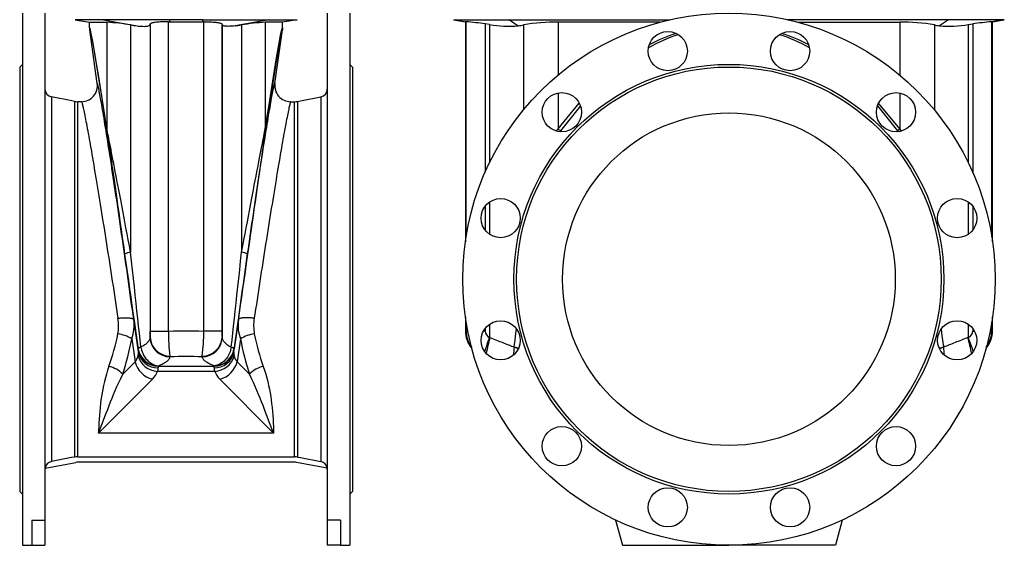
# Model space of a CAD drawing. Extents: x 73 to 836, y -526 to 1080.
# Tile 2 of 4: x 73 to 813, y 255 to 650. Entities that reach past the tile are written whole.
import ezdxf

# ---------------------------------------------------------------- set-up
doc = ezdxf.new("R2010")
doc.units = 0
doc.layers.get('0').update_dxf_attribs({"linetype": 'CONTINUOUS'})

msp = doc.modelspace()

# ---------------------------------------------------------------- linework, layer by layer
at = {"color": 7, "linetype": 'CONTINUOUS'}
for p, q in [((75.15, 655.23), (75.15, 255.23)), ((92.15, 655.23), (92.15, 274.24)), ((304.15, 655.23), (304.15, 274.24)), ((321.15, 655.23), (321.15, 255.23)), ((114.79, 650.31), (125.66, 648.39)), ((125.66, 648.39), (138.69, 648.39)), ((125.66, 644.12), (125.66, 648.39)), ((171.11, 646.59), (171.25, 647.07)), ((184.85, 648.75), (186.19, 648.75)), ((186.19, 648.75), (210.11, 648.75)), ((211.44, 648.75), (210.11, 648.75)), ((225.18, 646.59), (225.04, 647.07)), ((270.63, 648.39), (257.6, 648.39)), ((281.5, 650.31), (270.63, 648.39)), ((270.63, 644.12), (270.63, 648.39)), ((399.06, 650.31), (407.92, 648.75)), ((407.92, 648.75), (407.92, 483.45)), ((408.42, 648.75), (407.92, 648.75)), ((408.54, 648.75), (408.42, 648.75)), ((426.1, 646.59), (422.82, 647.07)), ((554.07, 648.39), (477.53, 648.39)), ((657.78, 648.39), (734.32, 648.39)), ((785.75, 646.59), (789.03, 647.07)), ((803.31, 648.75), (803.43, 648.75)), ((803.43, 648.75), (803.92, 648.75)), ((803.92, 648.75), (812.79, 650.31)), ((803.92, 483.45), (803.92, 648.75)), ((131.43, 602.34), (125.76, 642.72)), ((264.86, 602.34), (270.54, 642.72)), ((75.15, 616.73), (73.15, 614.73)), ((73.15, 614.73), (73.15, 295.73)), ((323.15, 614.73), (321.15, 616.73)), ((323.15, 614.73), (323.15, 295.73)), ((119.55, 588.67), (116.73, 588.67)), ((276.74, 588.67), (279.56, 588.67)), ((407.92, 427.02), (407.92, 416.39)), ((803.92, 416.39), (803.92, 427.02)), ((116.73, 321.79), (279.56, 321.79)), ((92.2, 313.12), (115.2, 317.59)), ((279.56, 317.73), (116.73, 317.73)), ((304.09, 313.12), (281.09, 317.59)), ((73.15, 295.73), (75.15, 293.73)), ((321.15, 293.73), (323.15, 295.73)), ((82.15, 274.24), (92.15, 274.24)), ((82.15, 274.24), (82.15, 255.23)), ((92.15, 274.24), (92.15, 255.23)), ((314.15, 274.24), (304.15, 274.24)), ((304.15, 274.24), (304.15, 255.23)), ((314.15, 274.24), (314.15, 255.23)), ((520.83, 274.24), (525.92, 255.23)), ((691.02, 274.24), (685.92, 255.23)), ((75.15, 255.23), (82.15, 255.23)), ((82.15, 255.23), (92.15, 255.23)), ((314.15, 255.23), (304.15, 255.23)), ((314.15, 255.23), (321.15, 255.23)), ((525.92, 255.23), (605.92, 255.23)), ((685.92, 255.23), (605.92, 255.23))]:
    msp.add_line(p, q, dxfattribs=at)
at = {"color": 8, "linetype": 'CONTINUOUS'}
for p, q in [((136.05, 650.31), (114.79, 650.31)), ((185.45, 650.31), (136.05, 650.31)), ((136.05, 650.31), (161.37, 645.69)), ((138.69, 648.39), (138.69, 568.22)), ((156.45, 646.36), (156.45, 475.48)), ((171.11, 646.59), (171.11, 411.55)), ((171.25, 647.07), (171.25, 416.25)), ((184.85, 416.25), (184.85, 648.75)), ((210.85, 650.31), (185.45, 650.31)), ((185.45, 650.31), (186.19, 648.75)), ((210.85, 650.31), (210.11, 648.75)), ((210.85, 650.31), (260.24, 650.31)), ((211.44, 416.25), (211.44, 648.75)), ((225.04, 647.07), (225.04, 416.25)), ((225.18, 646.59), (225.18, 411.55)), ((260.24, 650.31), (234.93, 645.69)), ((239.84, 646.36), (239.84, 475.48)), ((257.6, 648.39), (257.6, 568.22)), ((260.24, 650.31), (281.5, 650.31)), ((399.06, 650.31), (399.58, 650.31)), ((399.58, 650.31), (441.08, 650.31)), ((399.58, 650.31), (408.42, 648.75)), ((408.54, 487.47), (408.54, 648.75)), ((422.82, 647.07), (422.82, 535.69)), ((426.1, 646.59), (426.1, 542.76)), ((441.08, 650.31), (561.82, 650.31)), ((441.08, 650.31), (447.72, 645.69)), ((451.61, 646.36), (451.61, 582.47)), ((477.53, 648.39), (477.53, 608.58)), ((770.77, 650.31), (650.03, 650.31)), ((734.32, 648.39), (734.32, 608.58)), ((760.24, 646.36), (760.24, 582.47)), ((770.77, 650.31), (764.13, 645.69)), ((812.26, 650.31), (770.77, 650.31)), ((785.75, 646.59), (785.75, 542.76)), ((789.03, 647.07), (789.03, 535.69)), ((803.31, 487.47), (803.31, 648.75)), ((812.26, 650.31), (803.43, 648.75)), ((812.79, 650.31), (812.26, 650.31)), ((97, 592.29), (97, 318.18)), ((299.29, 592.29), (299.29, 318.18)), ((477.53, 595.21), (477.53, 568.22)), ((734.32, 595.21), (734.32, 568.22)), ((114.44, 588.89), (114.44, 321.57)), ((116.73, 321.79), (116.73, 588.67)), ((279.56, 321.79), (279.56, 588.67)), ((281.85, 588.89), (281.85, 321.57)), ((477.53, 568.22), (493.44, 587.66)), ((494.37, 585.51), (479.37, 566.83)), ((717.48, 585.51), (732.48, 566.83)), ((734.32, 568.22), (718.41, 587.66)), ((479.37, 566.83), (478.83, 566.08)), ((732.48, 566.83), (733.01, 566.08)), ((426.1, 513.31), (426.1, 489.03)), ((785.75, 513.31), (785.75, 489.03)), ((422.82, 510.22), (422.82, 492.13)), ((789.03, 510.22), (789.03, 492.13)), ((162.31, 400.67), (158.8, 424.88)), ((233.98, 400.67), (237.49, 424.88)), ((408.54, 416.25), (408.54, 423)), ((803.31, 416.25), (803.31, 423)), ((171.25, 416.25), (184.85, 416.25)), ((225.04, 416.25), (211.44, 416.25)), ((409.76, 416.25), (408.54, 416.25)), ((422.82, 416.25), (421.46, 416.25)), ((422.82, 418.34), (422.82, 416.25)), ((426.1, 421.43), (426.1, 411.55)), ((785.75, 421.43), (785.75, 411.55)), ((789.03, 418.34), (789.03, 416.25)), ((789.03, 416.25), (790.38, 416.25)), ((802.09, 416.25), (803.31, 416.25)), ((157.29, 410.4), (159.81, 393.04)), ((171.11, 411.55), (171.09, 411.4)), ((225.18, 411.55), (225.2, 411.4)), ((239, 410.4), (236.48, 393.04)), ((426.1, 411.55), (426.42, 411.4)), ((785.75, 411.55), (785.43, 411.4)), ((162.12, 402.96), (162.17, 402.64)), ((162.12, 402.96), (162.16, 402.38)), ((164.2, 404.25), (164.19, 404.36)), ((232.09, 404.25), (232.1, 404.36)), ((234.18, 402.96), (234.12, 402.64)), ((234.18, 402.96), (234.13, 402.38)), ((444.59, 404.25), (444.61, 404.36)), ((767.25, 404.25), (767.24, 404.36)), ((159.81, 393.04), (150.55, 383.79)), ((236.48, 393.04), (245.74, 383.79)), ((219.7, 385.98), (176.6, 385.98)), ((177.02, 389.97), (177, 390.13)), ((177.02, 389.97), (219.28, 389.97)), ((219.28, 389.97), (219.29, 390.13)), ((132.37, 339.62), (172.8, 380.05)), ((263.93, 339.62), (223.49, 380.05)), ((263.93, 339.62), (132.37, 339.62))]:
    msp.add_line(p, q, dxfattribs=at)
at = {"color": 7, "linetype": 'CONTINUOUS', "flags": 128}
for points in [[(125.66, 644.12), (125.68, 643.42), (125.76, 642.72)], [(161.37, 645.69), (162.52, 645.56), (163.61, 645.45), (164.65, 645.36), (165.63, 645.31), (166.54, 645.29), (167.39, 645.31), (168.15, 645.36), (168.84, 645.44), (169.45, 645.56), (169.97, 645.71), (170.41, 645.9), (170.74, 646.11), (170.98, 646.34), (171.11, 646.59)], [(184.85, 648.75), (183.61, 648.75), (182.38, 648.73), (181.18, 648.7), (180.02, 648.66), (178.9, 648.61), (177.83, 648.55), (176.82, 648.47), (175.88, 648.38), (175.01, 648.28), (174.22, 648.17), (173.51, 648.05), (172.89, 647.91), (172.36, 647.77), (171.93, 647.61), (171.61, 647.45), (171.38, 647.28), (171.25, 647.07)], [(211.44, 648.75), (212.68, 648.75), (213.91, 648.73), (215.12, 648.7), (216.28, 648.66), (217.4, 648.61), (218.47, 648.55), (219.48, 648.47), (220.42, 648.38), (221.29, 648.28), (222.08, 648.17), (222.79, 648.05), (223.41, 647.91), (223.93, 647.77), (224.36, 647.61), (224.69, 647.45), (224.91, 647.28), (225.04, 647.07)], [(234.93, 645.69), (233.77, 645.56), (232.68, 645.45), (231.64, 645.36), (230.67, 645.31), (229.75, 645.29), (228.91, 645.31), (228.15, 645.36), (227.45, 645.44), (226.84, 645.56), (226.33, 645.71), (225.89, 645.9), (225.55, 646.11), (225.32, 646.34), (225.18, 646.59)], [(270.63, 644.12), (270.61, 643.42), (270.54, 642.72)], [(114.44, 588.89), (112.27, 589.32), (97, 592.29)], [(281.85, 588.89), (284.03, 589.32), (299.29, 592.29)], [(114.44, 321.57), (112.11, 321.12), (97, 318.18)], [(281.85, 321.57), (284.19, 321.12), (299.29, 318.18)]]:
    msp.add_lwpolyline(points, dxfattribs=at)
at = {"color": 8, "linetype": 'CONTINUOUS', "flags": 128}
for points in [[(138.69, 568.22), (135.34, 589.53), (132.48, 607.37), (130.12, 621.73), (128.25, 632.59), (126.89, 639.94), (126.02, 643.79), (125.66, 644.12)], [(257.6, 568.22), (260.96, 589.53), (263.82, 607.37), (266.18, 621.73), (268.04, 632.59), (269.41, 639.94), (270.27, 643.79), (270.63, 644.12)], [(440.96, 650.42), (441.08, 650.31)], [(770.89, 650.42), (770.77, 650.31)], [(125.76, 642.72), (126.11, 642.41), (126.96, 638.58), (128.3, 631.23), (130.14, 620.37), (132.47, 606.01), (135.28, 588.15), (138.58, 566.83)], [(270.54, 642.72), (270.18, 642.41), (269.33, 638.58), (267.99, 631.23), (266.16, 620.37), (263.83, 606.01), (261.01, 588.15), (257.71, 566.83)], [(158.8, 424.88), (158.29, 428.63), (157.77, 432.39), (157.25, 436.18), (156.72, 439.97), (156.2, 443.78), (155.66, 447.6), (155.13, 451.43), (154.59, 455.26), (154.06, 459.09), (153.52, 462.92), (152.97, 466.74), (152.43, 470.56), (151.89, 474.37), (151.35, 478.16), (150.81, 481.94), (150.26, 485.71), (149.72, 489.45), (149.18, 493.17), (148.65, 496.87), (148.11, 500.54), (147.58, 504.18), (147.05, 507.78), (146.52, 511.35), (146, 514.89), (145.48, 518.38), (144.97, 521.83), (144.46, 525.23), (143.96, 528.59), (143.46, 531.9), (142.96, 535.15), (142.48, 538.36), (142, 541.5), (141.52, 544.59), (141.06, 547.61), (140.6, 550.58), (140.14, 553.48), (139.7, 556.31), (139.27, 559.07), (138.84, 561.76), (138.42, 564.38), (138.01, 566.92), (137.62, 569.39), (137.23, 571.78), (136.85, 574.09), (136.48, 576.32), (136.12, 578.47), (135.78, 580.53), (135.44, 582.51), (135.12, 584.4), (134.8, 586.2), (134.5, 587.91), (134.21, 589.53), (133.94, 591.06), (133.67, 592.5), (133.42, 593.84), (133.18, 595.09), (132.96, 596.24), (132.74, 597.29), (132.54, 598.25), (132.36, 599.11), (132.18, 599.87), (132.02, 600.53), (131.88, 601.09), (131.74, 601.56), (131.63, 601.92), (131.52, 602.18), (131.43, 602.34)], [(237.49, 424.88), (238.01, 428.63), (238.52, 432.39), (239.04, 436.18), (239.57, 439.97), (240.1, 443.78), (240.63, 447.6), (241.16, 451.43), (241.7, 455.26), (242.24, 459.09), (242.78, 462.92), (243.32, 466.74), (243.86, 470.56), (244.4, 474.37), (244.95, 478.16), (245.49, 481.94), (246.03, 485.71), (246.57, 489.45), (247.11, 493.17), (247.65, 496.87), (248.18, 500.54), (248.71, 504.18), (249.24, 507.78), (249.77, 511.35), (250.29, 514.89), (250.81, 518.38), (251.33, 521.83), (251.84, 525.23), (252.34, 528.59), (252.84, 531.9), (253.33, 535.15), (253.82, 538.36), (254.3, 541.5), (254.77, 544.59), (255.24, 547.61), (255.7, 550.58), (256.15, 553.48), (256.59, 556.31), (257.03, 559.07), (257.45, 561.76), (257.87, 564.38), (258.28, 566.92), (258.68, 569.39), (259.07, 571.78), (259.45, 574.09), (259.81, 576.32), (260.17, 578.47), (260.52, 580.53), (260.85, 582.51), (261.18, 584.4), (261.49, 586.2), (261.79, 587.91), (262.08, 589.53), (262.36, 591.06), (262.62, 592.5), (262.87, 593.84), (263.11, 595.09), (263.34, 596.24), (263.55, 597.29), (263.75, 598.25), (263.94, 599.11), (264.11, 599.87), (264.27, 600.53), (264.42, 601.09), (264.55, 601.56), (264.67, 601.92), (264.77, 602.18), (264.86, 602.34)], [(119.55, 588.67), (119.64, 588.52), (119.75, 588.28), (119.87, 587.94), (120, 587.52), (120.15, 587), (120.31, 586.39), (120.48, 585.68), (120.67, 584.89), (120.87, 584.01), (121.08, 583.04), (121.31, 581.98), (121.55, 580.84), (121.8, 579.6), (122.06, 578.28), (122.34, 576.88), (122.63, 575.39), (122.93, 573.82), (123.24, 572.16), (123.57, 570.43), (123.9, 568.61), (124.25, 566.72), (124.61, 564.75), (124.98, 562.7), (125.36, 560.58), (125.74, 558.39), (126.14, 556.12), (126.55, 553.79), (126.97, 551.39), (127.39, 548.92), (127.83, 546.38), (128.27, 543.79), (128.72, 541.13), (129.18, 538.41), (129.65, 535.63), (130.12, 532.8), (130.6, 529.92), (131.09, 526.98), (131.58, 523.99), (132.08, 520.96), (132.59, 517.88), (133.1, 514.76), (133.61, 511.59), (134.13, 508.39), (134.65, 505.15), (135.18, 501.87), (135.71, 498.57), (136.24, 495.23), (136.77, 491.87), (137.31, 488.48), (137.85, 485.06), (138.39, 481.63), (138.93, 478.18), (139.47, 474.71), (140.01, 471.23), (140.56, 467.74), (141.1, 464.24), (141.64, 460.73), (142.18, 457.22), (142.72, 453.71), (143.25, 450.2), (143.79, 446.69), (144.32, 443.19), (144.84, 439.69), (145.37, 436.21), (145.89, 432.74), (146.41, 429.29), (146.92, 425.85)], [(276.74, 588.67), (276.65, 588.52), (276.55, 588.28), (276.43, 587.94), (276.29, 587.52), (276.15, 587), (275.99, 586.39), (275.81, 585.68), (275.63, 584.89), (275.43, 584.01), (275.21, 583.04), (274.99, 581.98), (274.75, 580.84), (274.5, 579.6), (274.23, 578.28), (273.95, 576.88), (273.66, 575.39), (273.36, 573.82), (273.05, 572.16), (272.73, 570.43), (272.39, 568.61), (272.04, 566.72), (271.69, 564.75), (271.32, 562.7), (270.94, 560.58), (270.55, 558.39), (270.15, 556.12), (269.74, 553.79), (269.33, 551.39), (268.9, 548.92), (268.47, 546.38), (268.02, 543.79), (267.57, 541.13), (267.11, 538.41), (266.65, 535.63), (266.17, 532.8), (265.69, 529.92), (265.2, 526.98), (264.71, 523.99), (264.21, 520.96), (263.71, 517.88), (263.2, 514.76), (262.69, 511.59), (262.17, 508.39), (261.64, 505.15), (261.12, 501.87), (260.59, 498.57), (260.06, 495.23), (259.52, 491.87), (258.99, 488.48), (258.45, 485.06), (257.91, 481.63), (257.37, 478.18), (256.82, 474.71), (256.28, 471.23), (255.74, 467.74), (255.2, 464.24), (254.66, 460.73), (254.12, 457.22), (253.58, 453.71), (253.04, 450.2), (252.51, 446.69), (251.98, 443.19), (251.45, 439.69), (250.93, 436.21), (250.4, 432.74), (249.89, 429.29), (249.38, 425.85)], [(138.58, 566.83), (138.76, 565.69), (138.95, 564.41), (139.17, 562.97), (139.4, 561.39), (139.66, 559.67), (139.94, 557.79), (140.23, 555.78), (140.55, 553.62), (140.89, 551.32), (141.24, 548.88), (141.62, 546.3), (142.01, 543.58), (142.42, 540.74), (142.85, 537.76), (143.3, 534.65), (143.77, 531.41), (144.25, 528.04), (144.75, 524.56), (145.27, 520.95), (145.81, 517.23), (146.36, 513.38), (146.92, 509.43), (147.5, 505.37), (148.1, 501.2), (148.71, 496.92), (149.33, 492.55), (149.97, 488.07), (150.62, 483.5), (151.29, 478.84), (151.96, 474.09)], [(156.45, 475.48), (155.56, 480.23), (154.67, 484.89), (153.81, 489.46), (152.96, 493.94), (152.14, 498.31), (151.33, 502.59), (150.53, 506.76), (149.76, 510.82), (149.01, 514.78), (148.28, 518.62), (147.57, 522.34), (146.88, 525.95), (146.22, 529.44), (145.57, 532.8), (144.96, 536.04), (144.36, 539.15), (143.79, 542.13), (143.24, 544.98), (142.72, 547.69), (142.22, 550.27), (141.75, 552.71), (141.3, 555.01), (140.88, 557.17), (140.48, 559.19), (140.12, 561.06), (139.78, 562.79), (139.46, 564.37), (139.18, 565.8), (138.92, 567.08), (138.69, 568.22)], [(239.84, 475.48), (240.74, 480.23), (241.62, 484.89), (242.48, 489.46), (243.33, 493.94), (244.16, 498.31), (244.97, 502.59), (245.76, 506.76), (246.53, 510.82), (247.28, 514.78), (248.01, 518.62), (248.72, 522.34), (249.41, 525.95), (250.08, 529.44), (250.72, 532.8), (251.34, 536.04), (251.94, 539.15), (252.51, 542.13), (253.06, 544.98), (253.58, 547.69), (254.08, 550.27), (254.55, 552.71), (255, 555.01), (255.42, 557.17), (255.81, 559.19), (256.18, 561.06), (256.52, 562.79), (256.83, 564.37), (257.12, 565.8), (257.37, 567.08), (257.6, 568.22)], [(257.71, 566.83), (257.54, 565.69), (257.34, 564.41), (257.13, 562.97), (256.89, 561.39), (256.64, 559.67), (256.36, 557.79), (256.06, 555.78), (255.75, 553.62), (255.41, 551.32), (255.05, 548.88), (254.68, 546.3), (254.28, 543.58), (253.87, 540.74), (253.44, 537.76), (252.99, 534.65), (252.53, 531.41), (252.04, 528.04), (251.54, 524.56), (251.02, 520.95), (250.49, 517.23), (249.94, 513.38), (249.37, 509.43), (248.79, 505.37), (248.19, 501.2), (247.58, 496.92), (246.96, 492.55), (246.32, 488.07), (245.67, 483.5), (245.01, 478.84), (244.33, 474.09)], [(476.1, 566.64), (476.48, 567.08), (477.53, 568.22)], [(735.75, 566.64), (735.37, 567.08), (734.32, 568.22)], [(151.96, 474.09), (152.92, 467.37), (153.86, 460.78), (154.77, 454.32), (155.68, 448), (156.56, 441.82), (157.42, 435.79), (158.26, 429.91), (159.08, 424.19), (159.87, 418.64), (160.64, 413.24), (161.39, 408.02), (162.12, 402.96)], [(164.19, 404.36), (163.64, 409.41), (163.07, 414.63), (162.48, 420.03), (161.87, 425.59), (161.25, 431.31), (160.61, 437.18), (159.95, 443.21), (159.28, 449.39), (158.6, 455.71), (157.9, 462.17), (157.18, 468.76), (156.45, 475.48)], [(232.1, 404.36), (232.66, 409.41), (233.23, 414.63), (233.82, 420.03), (234.42, 425.59), (235.05, 431.31), (235.68, 437.18), (236.34, 443.21), (237.01, 449.39), (237.7, 455.71), (238.4, 462.17), (239.11, 468.76), (239.84, 475.48)], [(244.33, 474.09), (243.38, 467.37), (242.44, 460.78), (241.52, 454.32), (240.62, 448), (239.74, 441.82), (238.88, 435.79), (238.04, 429.91), (237.22, 424.19), (236.42, 418.64), (235.65, 413.24), (234.9, 408.02), (234.18, 402.96)], [(146.92, 425.85), (147.67, 425.94), (148.43, 426.03), (149.17, 426.1), (149.91, 426.15), (150.63, 426.2), (151.34, 426.24), (152.03, 426.26), (152.7, 426.27), (153.35, 426.27), (153.97, 426.25), (154.57, 426.23), (155.13, 426.19), (155.66, 426.14), (156.15, 426.07), (156.61, 426), (157.03, 425.92), (157.4, 425.82), (157.74, 425.71), (158.03, 425.6), (158.28, 425.47), (158.48, 425.33), (158.63, 425.19), (158.74, 425.04), (158.8, 424.88)], [(249.38, 425.85), (248.62, 425.94), (247.87, 426.03), (247.12, 426.1), (246.39, 426.15), (245.66, 426.2), (244.95, 426.24), (244.26, 426.26), (243.59, 426.27), (242.94, 426.27), (242.32, 426.25), (241.73, 426.23), (241.17, 426.19), (240.64, 426.14), (240.14, 426.07), (239.69, 426), (239.27, 425.92), (238.89, 425.82), (238.56, 425.71), (238.26, 425.6), (238.02, 425.47), (237.82, 425.33), (237.66, 425.19), (237.55, 425.04), (237.49, 424.88)], [(184.85, 416.25), (188.65, 416.32), (192.44, 416.36), (196.25, 416.39), (200.05, 416.39), (203.85, 416.36), (207.65, 416.32), (211.44, 416.25)], [(408.54, 416.25), (408.24, 416.32), (408.04, 416.36), (407.94, 416.39), (407.92, 416.39)], [(444.61, 404.36), (445.29, 409.41), (445.95, 414.63), (446.36, 418.03)], [(767.24, 404.36), (766.56, 409.41), (765.9, 414.63), (765.49, 418.03)], [(803.31, 416.25), (803.61, 416.32), (803.81, 416.36), (803.91, 416.39), (803.92, 416.39)], [(171.09, 411.4), (171, 410.92), (170.87, 410.43), (170.68, 409.95), (170.45, 409.48), (170.17, 409), (169.85, 408.53), (169.48, 408.07), (169.06, 407.61), (168.6, 407.16), (168.1, 406.72), (167.55, 406.28), (166.96, 405.86), (166.33, 405.44), (165.66, 405.03), (164.95, 404.63), (164.2, 404.25)], [(225.2, 411.4), (225.29, 410.92), (225.43, 410.43), (225.61, 409.95), (225.84, 409.48), (226.12, 409), (226.45, 408.53), (226.82, 408.07), (227.23, 407.61), (227.69, 407.16), (228.19, 406.72), (228.74, 406.28), (229.33, 405.86), (229.96, 405.44), (230.63, 405.03), (231.34, 404.63), (232.09, 404.25)], [(426.42, 411.4), (427.65, 410.92), (428.87, 410.43), (430.09, 409.95), (431.31, 409.48), (432.51, 409), (433.7, 408.53), (434.88, 408.07), (436.04, 407.61), (437.19, 407.16), (438.31, 406.72), (439.42, 406.28), (440.51, 405.86), (441.57, 405.44), (442.6, 405.03), (443.61, 404.63), (444.59, 404.25)], [(785.43, 411.4), (784.2, 410.92), (782.98, 410.43), (781.75, 409.95), (780.54, 409.48), (779.34, 409), (778.15, 408.53), (776.97, 408.07), (775.81, 407.61), (774.66, 407.16), (773.54, 406.72), (772.43, 406.28), (771.34, 405.86), (770.28, 405.44), (769.25, 405.03), (768.24, 404.63), (767.25, 404.25)], [(164.19, 404.36), (163.77, 404.19), (163.38, 404.02), (163.05, 403.86), (162.76, 403.7), (162.53, 403.54), (162.35, 403.39), (162.22, 403.24), (162.14, 403.1), (162.12, 402.96)], [(164.2, 404.25), (164.41, 403.05), (164.71, 401.87), (165.08, 400.7), (165.53, 399.56), (166.24, 398.12), (167.08, 396.74), (168.02, 395.47), (168.81, 394.56), (169.67, 393.72), (170.57, 392.96), (171.51, 392.27), (172.54, 391.65), (173.6, 391.12), (174.69, 390.69), (175.8, 390.36), (176.98, 390.13), (177, 390.13)], [(232.09, 404.25), (231.88, 403.05), (231.59, 401.87), (231.21, 400.7), (230.76, 399.56), (230.05, 398.12), (229.22, 396.74), (228.27, 395.47), (227.48, 394.56), (226.63, 393.72), (225.73, 392.96), (224.78, 392.27), (223.76, 391.65), (222.69, 391.12), (221.6, 390.69), (220.5, 390.36), (219.31, 390.13), (219.29, 390.13)], [(232.1, 404.36), (232.53, 404.19), (232.91, 404.02), (233.25, 403.86), (233.53, 403.7), (233.77, 403.54), (233.95, 403.39), (234.08, 403.24), (234.15, 403.1), (234.18, 402.96)], [(177, 390.13), (177.88, 390.46), (178.72, 390.8), (179.52, 391.14), (180.27, 391.49), (180.98, 391.85), (181.65, 392.22), (182.28, 392.59), (182.86, 392.96), (183.39, 393.34), (183.88, 393.73), (184.32, 394.12), (184.71, 394.51), (185.06, 394.9), (185.36, 395.3), (185.61, 395.7), (185.81, 396.1), (185.97, 396.51), (186.07, 396.91)], [(186.07, 396.91), (186.01, 397.19), (185.95, 397.51)], [(210.22, 396.91), (210.28, 397.19), (210.35, 397.51)], [(219.29, 390.13), (218.41, 390.46), (217.57, 390.8), (216.78, 391.14), (216.02, 391.49), (215.31, 391.85), (214.64, 392.22), (214.02, 392.59), (213.44, 392.96), (212.91, 393.34), (212.42, 393.73), (211.98, 394.12), (211.58, 394.51), (211.23, 394.9), (210.94, 395.3), (210.68, 395.7), (210.48, 396.1), (210.33, 396.51), (210.22, 396.91)], [(140.16, 389.68), (139.18, 386.78), (138.3, 383.91), (137.5, 381.05), (136.78, 378.24), (136.15, 375.46), (135.57, 372.64), (135.06, 369.88), (134.61, 367.17), (134.22, 364.51), (133.89, 361.92), (133.54, 358.76), (133.25, 355.7), (133.02, 352.76), (132.84, 349.93), (132.69, 347.17), (132.57, 344.53), (132.46, 342.03), (132.37, 339.66), (132.37, 339.62)], [(256.13, 389.68), (257.11, 386.78), (258, 383.91), (258.8, 381.05), (259.51, 378.24), (260.15, 375.46), (260.73, 372.64), (261.24, 369.88), (261.68, 367.17), (262.07, 364.51), (262.4, 361.92), (262.75, 358.76), (263.04, 355.7), (263.27, 352.76), (263.45, 349.93), (263.61, 347.17), (263.73, 344.53), (263.83, 342.03), (263.92, 339.66), (263.93, 339.62)], [(132.37, 339.62), (132.39, 339.66), (133.63, 342.74), (134.9, 345.96), (136.18, 349.32), (137.17, 351.94), (138.19, 354.64), (139.24, 357.4), (140.33, 360.24), (141.4, 362.99), (142.52, 365.8), (143.68, 368.66), (144.9, 371.58), (146.2, 374.57), (147.57, 377.61), (149.02, 380.68), (150.55, 383.79)], [(263.93, 339.62), (263.91, 339.66), (262.66, 342.74), (261.4, 345.96), (260.11, 349.32), (259.12, 351.94), (258.1, 354.64), (257.05, 357.4), (255.97, 360.24), (254.89, 362.99), (253.78, 365.8), (252.61, 368.66), (251.39, 371.58), (250.09, 374.57), (248.72, 377.61), (247.28, 380.68), (245.74, 383.79)]]:
    msp.add_lwpolyline(points, dxfattribs=at)
at = {"color": 7, "linetype": 'CONTINUOUS'}
for centre, radius in [((605.92, 455.23), 200), ((559.98, 626.69), 14.75), ((651.86, 626.69), 14.75), ((605.92, 455.23), 161.5), ((605.92, 455.23), 159.5), ((480.41, 580.74), 14.75), ((731.44, 580.74), 14.75), ((605.92, 455.23), 125), ((434.47, 501.17), 14.75), ((777.38, 501.17), 14.75), ((434.47, 409.29), 14.75), ((777.38, 409.29), 14.75), ((480.41, 329.72), 14.75), ((731.44, 329.72), 14.75), ((559.98, 283.78), 14.75), ((651.86, 283.78), 14.75)]:
    msp.add_circle(centre, radius, dxfattribs=at)
for centre, radius, start, end in [((126.04, 459.09), 189.72, 80.77612, 86.1774), ((202.69, 968.37), 325.31, 261.82833, 262.70189), ((193.6, 968.37), 325.31, 277.29811, 278.17167), ((270.25, 459.09), 189.72, 93.8226, 99.22388), ((394.28, 465.53), 183.77, 81.06689, 85.55129), ((440.23, 725.96), 80.62, 259.90381, 275.33325), ((441.96, 690.95), 45.62, 277.25333, 282.21415), ((474.88, 515.82), 132.6, 88.85512, 100.10677), ((736.97, 515.82), 132.6, 79.89323, 91.14488), ((769.89, 690.95), 45.62, 257.78585, 262.74667), ((771.62, 725.96), 80.62, 264.66675, 280.09619), ((817.56, 465.53), 183.77, 94.44871, 98.93311), ((119.55, 600.67), 12, 270.01052, 8.00863), ((276.74, 600.67), 12, 171.99137, 269.98948), ((98.15, 598.18), 6, 179.99202, 258.98514), ((298.15, 598.18), 6, 281.01486, 0.00798), ((116.73, 600.67), 12, 258.9961, 269.9993), ((279.56, 600.67), 12, 270.0007, 281.0039), ((427.92, 416.39), 20, 180.01448, 220.7664), ((783.92, 416.39), 20, 319.2336, 359.98497), ((98.15, 312.29), 6, 101.01295, 172.09778), ((116.73, 309.8), 12, 90.00014, 101.00446), ((279.56, 309.8), 12, 78.99554, 89.99986), ((298.15, 312.29), 6, 7.90222, 78.98705), ((98.15, 312.23), 6, 171.52651, 180), ((116.73, 309.73), 8, 90, 101), ((279.56, 309.73), 8, 79, 90), ((298.15, 312.23), 6, 0, 8.47356)]:
    msp.add_arc(centre, radius, start, end, dxfattribs=at)
at = {"color": 8, "linetype": 'CONTINUOUS'}
for centre, radius, start, end in [((601.21, 530.99), 112.99, 107.04865, 119.56675), ((601.15, 529.62), 115.74, 107.50503, 118.45705), ((610.64, 530.99), 112.99, 60.43325, 72.95135), ((610.7, 529.62), 115.74, 61.54295, 72.49497), ((142.31, 567.24), 3.75, 164.93198, 186.40157), ((253.99, 567.24), 3.75, 353.59843, 15.06802), ((527.55, 632.32), 81.31, 232.03456, 233.6581), ((684.3, 632.32), 81.31, 306.3419, 307.96544), ((157.34, 464.68), 10.84, 94.68445, 119.74451), ((238.96, 464.68), 10.84, 60.25549, 85.31555), ((112.78, 420.03), 34.63, 350.1398, 9.67836), ((130.5, 420.51), 28.64, 339.33191, 8.77743), ((265.8, 420.51), 28.64, 171.22257, 200.66809), ((283.51, 420.03), 34.63, 170.32164, 189.8602), ((117.62, 415.53), 53.64, 355.74604, 0.76544), ((351.06, 416.56), 166.21, 180.10793, 186.58176), ((45.23, 416.56), 166.21, 353.41824, 359.89207), ((278.67, 415.53), 53.64, 179.23456, 184.25396), ((428.38, 416.18), 19.84, 179.80873, 217.17219), ((427.85, 416.26), 5.03, 180.17424, 249.61544), ((784, 416.26), 5.03, 290.38456, 359.82576), ((783.47, 416.18), 19.84, 322.83413, 0.19092), ((-30.5, 449.91), 180.98, 340.56092, 348.58759), ((143.55, 388.24), 26.08, 58.20479, 82.6249), ((-52.04, 449.24), 212.9, 342.09598, 349.48967), ((186.07, 411.9), 14.98, 181.89329, 270.01024), ((185.89, 412.3), 14.8, 182.91391, 270.24419), ((210.22, 411.9), 14.98, 269.98976, 358.10671), ((210.41, 412.3), 14.8, 269.75581, 357.08609), ((252.74, 388.24), 26.08, 97.3751, 121.79521), ((448.33, 449.24), 212.9, 190.51033, 197.90402), ((426.79, 449.91), 180.98, 191.41241, 199.43908), ((661.63, 322.48), 251.81, 159.28522, 161.85429), ((597.25, 364.46), 177.16, 164.63463, 168.63406), ((614.6, 364.46), 177.16, 11.36594, 15.36537), ((550.22, 322.48), 251.81, 18.14571, 20.71478), ((152.47, 400.07), 9.86, 346.15563, 3.48693), ((176.73, 404.72), 14.75, 189.15389, 271.12056), ((252.79, 409.31), 90.89, 184.3727, 185.44965), ((164.75, 401.46), 2.84, 101.11862, 155.35371), ((177.24, 405.46), 15.33, 190.5741, 269.11072), ((176.57, 403.21), 14.49, 190.09681, 272.3206), ((219.72, 403.21), 14.49, 267.6794, 349.90319), ((219.57, 404.72), 14.75, 268.87944, 350.84611), ((219.05, 405.46), 15.33, 270.88928, 349.4259), ((231.54, 401.46), 2.84, 24.64629, 78.88138), ((243.83, 400.07), 9.86, 176.51307, 193.84437), ((143.51, 409.31), 90.89, 354.55035, 355.6273), ((468.02, 399.95), 23.82, 169.60792, 184.04474), ((459, 446.8), 44.92, 251.29417, 255.7353), ((458.98, 453.82), 51.51, 253.80644, 257.73383), ((752.87, 453.82), 51.51, 282.26617, 286.19356), ((752.85, 446.8), 44.92, 284.2647, 288.70583), ((744.83, 400), 22.82, 355.64388, 10.71814), ((150.78, 400.22), 11.54, 321.50637, 347.43965), ((177.6, 397.84), 18.42, 195.09, 254.91), ((177.41, 401.88), 15.92, 195.16901, 267.06827), ((198.15, -64.44), 461.51, 88.50083, 91.49917), ((218.88, 401.88), 15.92, 272.93173, 344.83099), ((218.7, 397.84), 18.42, 285.09, 344.91), ((245.52, 400.22), 11.54, 192.56035, 218.49363), ((136.25, 370.67), 19.41, 42.52454, 78.3681), ((162.53, 390.8), 14.87, 313.6778, 341.06116), ((171.76, 388.41), 5.41, 333.32518, 3.4851), ((225.28, 395.05), 48.53, 186.00252, 187.47407), ((224.53, 388.41), 5.41, 176.5149, 206.67482), ((171.01, 395.05), 48.53, 352.52593, 353.99748), ((233.76, 390.8), 14.87, 198.93884, 226.3222), ((260.05, 370.67), 19.41, 101.6319, 137.47546)]:
    msp.add_arc(centre, radius, start, end, dxfattribs=at)

doc.saveas('drawing.dxf')
